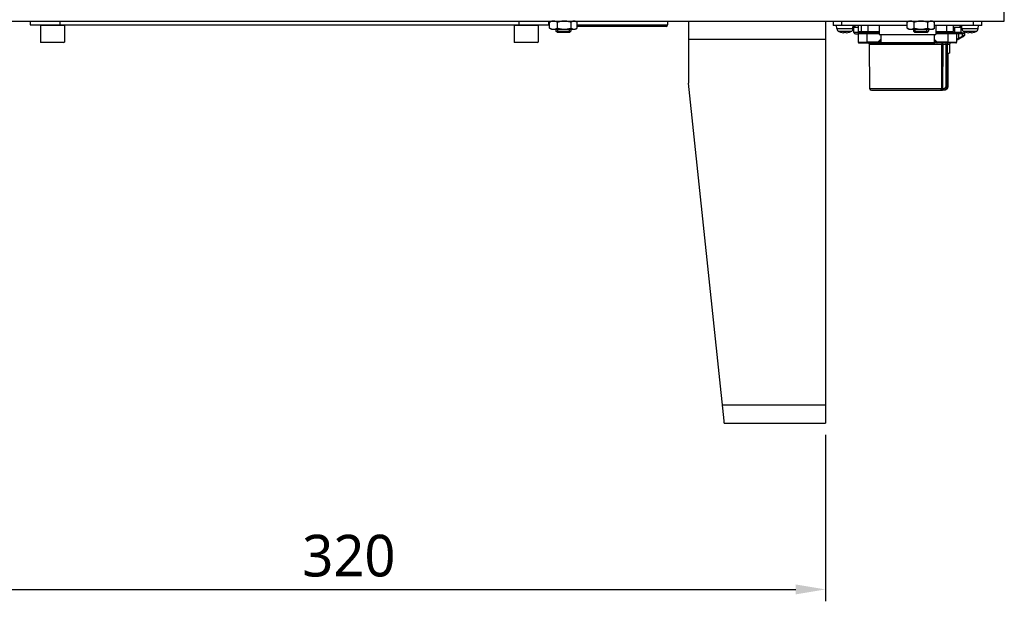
# Model space of a CAD drawing. Header units: millimetres. Extents: x 0 to 2970, y 0 to 2100.
# Tile 23 of 55: x 721 to 1052, y 775 to 970. Entities that reach past the tile are written whole.
import ezdxf

# ---------------------------------------------------------------- set-up
doc = ezdxf.new("R2010")
doc.units = ezdxf.units.MM
doc.header["$LTSCALE"] = 0.2
doc.styles.add('Rainbow-4.0 Style', font='malgunsl.ttf')
doc.dimstyles.new('Rainbow-4.0 Style', dxfattribs={"dimtxt": 3.5, "dimasz": 2.5, "dimexe": 1, "dimexo": 1, "dimgap": 1, "dimtad": 1, "dimdsep": 46, "dimtxsty": 'Rainbow-4.0 Style', "dimcen": 0, "dimclrd": 251, "dimclre": 251, "dimclrt": 7, "dimazin": 3, "dimtp": 0.1, "dimtm": 0.1, "dimtfac": 0.61, "dimtmove": 0, "dimatfit": 3, "dimfxl": 1, "dimlwd": -1, "dimlwe": -1, "dimarcsym": 1})

# ---------------------------------------------------------------- blocks, each defined once
blk = doc.blocks.new('A$C53d4e97a')
for p, q in [((363, 135), (363, 371)), ((-77, 135), (363, 135)), ((36, 135), (36, 133.8)), ((36, 133.8), (210, 133.8)), ((39.7, 133.8), (39.5, 133.6)), ((47.5, 133.6), (39.5, 133.6)), ((39.5, 133.6), (39.5, 128)), ((46, 135), (46, 133.8)), ((47.3, 133.8), (47.5, 133.6)), ((47.5, 133.6), (47.5, 128)), ((198.7, 133.8), (198.5, 133.6)), ((206.5, 133.6), (198.5, 133.6)), ((198.5, 133.6), (198.5, 128)), ((200, 135), (200, 133.8)), ((206.3, 133.8), (206.5, 133.6)), ((206.5, 133.6), (206.5, 128)), ((210, 135), (210, 133.8)), ((210.39, 132.66), (210.39, 134.64)), ((211, 135), (210.55, 134.74)), ((211, 132.3), (210.55, 132.56)), ((211, 132.3), (219, 132.3)), ((212.5, 132.3), (212.5, 131.69)), ((212.98, 132.66), (212.98, 134.64)), ((212.98, 132.3), (212.98, 131.21)), ((217.02, 131.21), (217.02, 132.3)), ((217.5, 132.3), (217.5, 131.69)), ((217.59, 132.66), (217.59, 134.64)), ((219, 135), (219.45, 134.74)), ((219, 132.3), (219.45, 132.56)), ((219.61, 132.66), (219.61, 134.64)), ((219.61, 133.75), (250, 133.75)), ((249.5, 133.25), (219.61, 133.25)), ((250, 135), (250, 133.75)), ((257, 135), (257, 114.17)), ((303, 135), (303, 0)), ((305.5, 135), (305.5, 133.5)), ((330.38, 133.5), (305.5, 133.5)), ((306.79, 132.51), (306.7, 133.5)), ((306.79, 132.51), (312.21, 132.51)), ((308.5, 133.5), (308.5, 135)), ((312.21, 132.51), (312.3, 133.5)), ((312.26, 133), (314, 133)), ((312.5, 133), (312.5, 133.5)), ((312.53, 131.19), (312.5, 133)), ((312.82, 133.5), (312.82, 133)), ((314, 133.5), (314, 131.5)), ((315, 133.5), (315, 131.5)), ((317.3, 131.5), (317.3, 133.5)), ((321, 133.5), (321, 130.5)), ((330.38, 132.66), (330.38, 134.64)), ((331, 135), (330.4, 134.65)), ((331, 132.3), (330.4, 132.65)), ((331, 132.3), (339, 132.3)), ((332.5, 132.3), (332.5, 131.69)), ((332.72, 132.66), (332.72, 134.64)), ((332.98, 132.3), (332.98, 131.21)), ((337.02, 131.21), (337.02, 132.3)), ((337.34, 132.66), (337.34, 134.64)), ((337.5, 132.3), (337.5, 131.69)), ((339, 135), (339.6, 134.65)), ((339, 132.3), (339.6, 132.65)), ((339.62, 132.66), (339.62, 134.64)), ((355.5, 133.5), (339.62, 133.5)), ((340, 133.5), (340, 130.5)), ((343.7, 131.5), (343.7, 133.5)), ((346, 131.5), (346, 133.5)), ((346, 133), (348.5, 133)), ((346.37, 131.19), (346.38, 133)), ((348.18, 133), (348.18, 133.5)), ((348.47, 131.19), (348.5, 133)), ((348.5, 133.5), (348.5, 133)), ((348.5, 133), (348.74, 133)), ((348.79, 132.51), (348.7, 133.5)), ((348.79, 132.51), (354.21, 132.51)), ((352.5, 135), (352.5, 133.5)), ((354.21, 132.51), (354.3, 133.5)), ((355.5, 133.5), (355.5, 135)), ((212.5, 131.69), (217.5, 131.69)), ((212.99, 131.2), (212.5, 131.69)), ((217.01, 131.2), (212.99, 131.2)), ((217.01, 131.2), (217.5, 131.69)), ((257, 129), (303, 129)), ((311.5, 131.52), (307.5, 131.52)), ((308.02, 131.32), (308.04, 131.32)), ((308.05, 131.32), (308.05, 131.32)), ((309.27, 131.32), (309.73, 131.32)), ((309.27, 131.32), (309.73, 131.32)), ((310.95, 131.32), (310.95, 131.32)), ((310.96, 131.32), (310.98, 131.32)), ((315.4, 131.19), (312.53, 131.19)), ((313.03, 130.7), (314, 130.7)), ((314, 131.5), (321, 131.5)), ((314, 130.85), (314, 127.95)), ((314, 130.85), (321, 130.85)), ((314.63, 131.5), (314.63, 131.19)), ((315.4, 131.1), (315.4, 131.5)), ((317, 130.85), (317, 131.1)), ((317, 131.1), (321, 131.1)), ((317, 127.95), (317, 130.85)), ((319.19, 131.1), (319.19, 131.5)), ((321, 130.5), (340, 130.5)), ((321.5, 130.5), (321.5, 127.8)), ((332.5, 131.69), (337.5, 131.69)), ((332.99, 131.2), (332.5, 131.69)), ((337.01, 131.2), (332.99, 131.2)), ((337.01, 131.2), (337.5, 131.69)), ((339.5, 130.5), (339.5, 127.8)), ((340, 131.5), (346, 131.5)), ((340, 131.1), (344, 131.1)), ((340, 130.85), (349.7, 130.85)), ((341.81, 131.5), (341.81, 131.1)), ((344, 131.1), (344, 130.85)), ((344, 130.85), (344, 127.95)), ((345.6, 131.1), (345.6, 131.5)), ((345.6, 131.19), (346.37, 131.19)), ((348.47, 131.19), (346.37, 131.19)), ((346.75, 131.1), (349.45, 131.1)), ((347, 130.85), (347, 127.95)), ((347.58, 130.85), (347.58, 129.13)), ((348.83, 129.85), (347.58, 129.13)), ((347.6, 128.91), (348.85, 129.64)), ((348.83, 130.85), (348.83, 129.85)), ((353.5, 131.52), (349.5, 131.52)), ((349.7, 130.27), (349.7, 130.85)), ((350.02, 131.32), (350.04, 131.32)), ((350.05, 131.32), (350.05, 131.32)), ((351.27, 131.32), (351.73, 131.32)), ((351.27, 131.32), (351.73, 131.32)), ((352.95, 131.32), (352.95, 131.32)), ((352.96, 131.32), (352.98, 131.32)), ((39.5, 128), (47.5, 128)), ((39.7, 127.8), (39.5, 128)), ((47.3, 127.8), (39.7, 127.8)), ((47.3, 127.8), (47.5, 128)), ((198.5, 128), (206.5, 128)), ((198.7, 127.8), (198.5, 128)), ((206.3, 127.8), (198.7, 127.8)), ((206.3, 127.8), (206.5, 128)), ((314, 128.72), (314, 128.72)), ((314, 127.95), (317, 127.95)), ((314.25, 127.7), (321.34, 127.7)), ((317, 127.95), (317, 127.7)), ((320.57, 127.95), (317, 127.95)), ((342.07, 127.2), (317.8, 127.2)), ((317.88, 112.3), (317.8, 127.2)), ((321.34, 128.72), (320.57, 127.95)), ((320.71, 127.81), (320.57, 127.95)), ((320.57, 127.95), (320.57, 127.7)), ((320.71, 127.81), (321.48, 128.58)), ((321.48, 127.81), (320.71, 127.81)), ((321.48, 127.81), (321.48, 128.58)), ((321.5, 127.8), (339.5, 127.8)), ((321.8, 127.5), (321.5, 127.8)), ((339.2, 127.5), (321.8, 127.5)), ((339.2, 127.5), (339.5, 127.8)), ((339.52, 128.58), (339.66, 128.72)), ((339.52, 128.58), (339.52, 127.81)), ((339.52, 128.58), (340.29, 127.81)), ((340.29, 127.81), (339.52, 127.81)), ((340.43, 127.95), (339.66, 128.72)), ((346.75, 127.7), (339.66, 127.7)), ((340.29, 127.81), (340.43, 127.95)), ((340.43, 127.95), (340.43, 127.7)), ((344, 127.95), (340.43, 127.95)), ((342.07, 127.2), (342.35, 127.2)), ((342.35, 127.2), (342.26, 112.3)), ((344.6, 127.2), (342.35, 127.2)), ((342.35, 127.2), (342.35, 127.2)), ((343.32, 127.7), (343.32, 113)), ((343.79, 127.2), (343.79, 113)), ((344, 127.95), (344, 127.7)), ((344, 127.95), (347, 127.95)), ((344.6, 127.2), (344.6, 124.33)), ((347, 128.6), (347, 128.6)), ((344.01, 124.2), (344.6, 124.33)), ((344.01, 113), (344.01, 124.2)), ((344.02, 124.12), (344.52, 124.23)), ((344.02, 124.18), (344.02, 113)), ((268.92, 0.8), (257, 114.17)), ((343.32, 113), (344.02, 113)), ((341.99, 112.3), (317.88, 112.3)), ((318.38, 111.8), (341.53, 111.8)), ((342.26, 112.3), (341.99, 112.3)), ((342.26, 112.3), (342.26, 111.8)), ((342.26, 112.3), (342.57, 112.3)), ((342.76, 111.8), (342.26, 111.8)), ((342.57, 111.8), (342.57, 112.3)), ((342.76, 111.82), (342.76, 111.82)), ((303, 6), (268.37, 6)), ((268.92, 0.8), (269, 0.8)), ((269, 0), (269, 0.8)), ((269, 0), (303, 0))]:
    blk.add_line(p, q)
for centre, radius, start, end in [((249.5, 133.75), 0.5, 270.0001, 0), ((307.98, 132.62), 1.2, 185, 246.4529), ((311.02, 132.62), 1.2, 293.5471, 355), ((349.98, 132.62), 1.2, 185, 246.4529), ((353.02, 132.62), 1.2, 293.5471, 355), ((309.5, 136.1), 5, 246.4529, 252.7513), ((308.05, 131.42), 0.101, 252.7513, 270), ((310.95, 131.42), 0.101, 270, 287.2487), ((309.5, 136.1), 5, 287.2487, 293.5471), ((313.03, 131.2), 0.5, 181, 270), ((314.25, 130.85), 0.25, 90, 180), ((346.75, 130.85), 0.25, 0, 90), ((347.97, 131.2), 0.5, 348.463, 359), ((349.45, 130.85), 0.25, 0, 90), ((351.5, 136.1), 5, 246.4529, 252.7513), ((349.45, 130.27), 0.25, 300.0067, 359.998), ((350.05, 131.42), 0.101, 252.7513, 270), ((352.95, 131.42), 0.101, 270, 287.2487), ((351.5, 136.1), 5, 287.2487, 293.5471), ((314.25, 127.95), 0.25, 180, 270), ((317.3, 127.2), 0.5, 0.3, 90), ((345.1, 127.2), 0.5, 90, 180), ((346.75, 127.95), 0.25, 270, 0), ((318.38, 112.3), 0.5, 180.3, 270)]:
    blk.add_arc(centre, radius, start, end)
for centre, major_axis, ratio, start_param, end_param in [((309.5, 136.08), (-4.98, -0.45), 0.996164, 1.183454, 1.389516), ((309.67, 136.08), (-0.44, -4.98), 0.007867, 0.091607, 0.297669), ((309.33, 136.08), (0.44, -4.98), 0.007867, 5.985516, 6.191578), ((309.5, 136.08), (-4.98, 0.45), 0.996164, 1.752076, 1.958139), ((314.91, 131.2), (0, -0.5), 0.549899, 4.729842, 4.913747), ((346.09, 131.2), (0, -0.5), 0.549899, 1.369438, 1.553343), ((347.47, 130.85), (0, 0.25), 0.422618, 4.712389, 6.283185), ((347.47, 129.13), (0.125, -0.217), 0.374455, 0.000952, 1.357881), ((348.73, 130.85), (0, 0.25), 0.422618, 4.712389, 6.283185), ((348.73, 129.85), (0.125, -0.217), 0.374459, 0.00005, 1.35789), ((351.5, 136.08), (-4.98, -0.45), 0.996164, 1.183454, 1.389516), ((351.67, 136.08), (-0.44, -4.98), 0.007867, 0.091607, 0.297669), ((351.33, 136.08), (0.44, -4.98), 0.007867, 5.985516, 6.191578), ((351.5, 136.08), (-4.98, 0.45), 0.996164, 1.752076, 1.958139), ((320.57, 127.95), (0, -0.25), 0.707107, 0, 0.955321), ((321.34, 128.72), (-0.177, 0.177), 0.000012, 3.756134, 4.71194), ((321.34, 127.95), (0, -0.25), 0.707101, 6.283152, 7.23849), ((339.66, 127.95), (0, -0.25), 0.707101, 5.327887, 6.283222), ((340.43, 127.95), (0, -0.25), 0.707107, 5.32787, 6.283182), ((342.35, 127.2), (-0.3, 0.001), 0.005236, 4.712411, 5.858953), ((344.26, 127.2), (0, 0.5), 0.942375, 0, 1.570796), ((346.85, 128.77), (0.125, -0.217), 0.898817, 0.14314, 1.092059), ((341.53, 112.3), (0, -0.5), 0.910228, 0, 1.56556)]:
    blk.add_ellipse(centre, major_axis=major_axis, ratio=ratio, start_param=start_param, end_param=end_param)
for points, weights in [([(211.69, 135), (211.09, 135), (210.39, 134.64)], [1, 1.0379548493, 1]), ([(210.39, 134.64), (210.48, 134.7), (210.55, 134.74)], [1, 1.00558061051, 1.00952015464]), ([(210.55, 132.56), (210.48, 132.6), (210.39, 132.66)], [1.00952015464, 1.00558061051, 1]), ([(210.39, 132.66), (211.09, 132.3), (211.69, 132.3)], [1, 1.0379548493, 1]), ([(212.98, 134.64), (212.29, 135), (211.69, 135)], [1, 1.0379548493, 1]), ([(211.69, 132.3), (212.29, 132.3), (212.98, 132.66)], [1, 1.0379548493, 1]), ([(215.29, 135), (214.22, 135), (212.98, 134.64)], [1, 1.0379548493, 1]), ([(212.98, 132.66), (214.22, 132.3), (215.29, 132.3)], [1, 1.0379548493, 1]), ([(217.59, 134.64), (216.36, 135), (215.29, 135)], [1, 1.0379548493, 1]), ([(215.29, 132.3), (216.36, 132.3), (217.59, 132.66)], [1, 1.0379548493, 1]), ([(218.6, 135), (218.13, 135), (217.59, 134.64)], [1, 1.0379548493, 1]), ([(217.59, 132.66), (218.13, 132.3), (218.6, 132.3)], [1, 1.0379548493, 1]), ([(219.61, 134.64), (219.07, 135), (218.6, 135)], [1, 1.0379548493, 1]), ([(218.6, 132.3), (219.07, 132.3), (219.61, 132.66)], [1, 1.0379548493, 1]), ([(331.55, 135), (331.01, 135), (330.38, 134.64)], [1, 1.0379548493, 1]), ([(330.38, 134.64), (330.39, 134.65), (330.4, 134.65)], [1, 1.00055589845, 1.00109551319]), ([(330.4, 132.65), (330.39, 132.65), (330.38, 132.66)], [1.00109551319, 1.00055589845, 1]), ([(330.38, 132.66), (331.01, 132.3), (331.55, 132.3)], [1, 1.0379548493, 1]), ([(332.72, 134.64), (332.09, 135), (331.55, 135)], [1, 1.0379548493, 1]), ([(331.55, 132.3), (332.09, 132.3), (332.72, 132.66)], [1, 1.0379548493, 1]), ([(335.03, 135), (333.96, 135), (332.72, 134.64)], [1, 1.0379548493, 1]), ([(332.72, 132.66), (333.96, 132.3), (335.03, 132.3)], [1, 1.0379548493, 1]), ([(337.34, 134.64), (336.1, 135), (335.03, 135)], [1, 1.0379548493, 1]), ([(335.03, 132.3), (336.1, 132.3), (337.34, 132.66)], [1, 1.0379548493, 1]), ([(338.48, 135), (337.95, 135), (337.34, 134.64)], [1, 1.0379548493, 1]), ([(337.34, 132.66), (337.95, 132.3), (338.48, 132.3)], [1, 1.0379548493, 1]), ([(339.62, 134.64), (339.01, 135), (338.48, 135)], [1, 1.0379548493, 1]), ([(338.48, 132.3), (339.01, 132.3), (339.62, 132.66)], [1, 1.0379548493, 1])]:
    blk.add_rational_spline(points, weights, degree=2)
for points, knots in [([(309.24, 131.13), (309.24, 131.13), (309.24, 131.12), (309.22, 131.12), (309.2, 131.12), (309.16, 131.12), (309.14, 131.12), (309.09, 131.12), (309.07, 131.13), (309.04, 131.13)], [0, 0, 0, 0, 0.00749492, 0.00749492, 0.01498984, 0.01498984, 0.02248639, 0.02248639, 0.02966793, 0.02966793, 0.02966793, 0.02966793]), ([(309.96, 131.13), (309.93, 131.13), (309.9, 131.12), (309.86, 131.12), (309.83, 131.12), (309.8, 131.12), (309.78, 131.12), (309.76, 131.12), (309.76, 131.13), (309.76, 131.13)], [0, 0, 0, 0, 0.00749492, 0.00749492, 0.01498984, 0.01498984, 0.02248639, 0.02248639, 0.02966793, 0.02966793, 0.02966793, 0.02966793]), ([(314.25, 131.1), (314.25, 131.1), (314.32, 131.1), (314.45, 131.1), (314.59, 131.1), (314.79, 131.1), (315.06, 131.1), (315.32, 131.1), (315.62, 131.1), (315.96, 131.1), (316.3, 131.1), (316.64, 131.1), (317, 131.1)], [0, 0, 0, 0, 0.25, 0.25, 0.25, 0.5, 0.5, 0.5, 0.75, 0.75, 0.75, 1, 1, 1, 1]), ([(344, 131.1), (344.36, 131.1), (344.7, 131.1), (345.04, 131.1), (345.38, 131.1), (345.68, 131.1), (345.94, 131.1), (346.21, 131.1), (346.41, 131.1), (346.55, 131.1), (346.68, 131.1), (346.75, 131.1), (346.75, 131.1)], [0, 0, 0, 0, 0.25, 0.25, 0.25, 0.5, 0.5, 0.5, 0.75, 0.75, 0.75, 1, 1, 1, 1]), ([(347.6, 128.91), (347.47, 128.84), (347.34, 128.76), (347.15, 128.65), (347.06, 128.6), (347, 128.57)], [0, 0, 0, 0, 0.04834202, 0.04834202, 0.09141046, 0.09141046, 0.09141046, 0.09141046]), ([(349.7, 130.27), (349.7, 130.27), (349.65, 130.25), (349.54, 130.19), (349.53, 130.19), (349.51, 130.18), (349.5, 130.17), (349.44, 130.14), (349.35, 130.1), (349.24, 130.05), (349.05, 129.96), (348.9, 129.88), (348.83, 129.85)], [0, 0, 0, 0, 0.4, 0.4, 0.4, 0.464927, 0.464927, 0.464927, 0.7, 0.7, 0.7, 1, 1, 1, 1]), ([(348.85, 129.64), (348.86, 129.64), (348.86, 129.64), (348.87, 129.64), (348.93, 129.68), (349.03, 129.74), (349.14, 129.8), (349.25, 129.86), (349.32, 129.9), (349.37, 129.93), (349.37, 129.94), (349.39, 129.94), (349.4, 129.95), (349.43, 129.97), (349.48, 130), (349.52, 130.02), (349.55, 130.04), (349.57, 130.05), (349.57, 130.05), (349.57, 130.05), (349.57, 130.05), (349.57, 130.05)], [0, 0, 0, 0, 0.016044, 0.016044, 0.016044, 0.25, 0.25, 0.25, 0.5, 0.5, 0.5, 0.573393, 0.573393, 0.573393, 0.75, 0.75, 0.75, 0.973745, 0.973745, 0.973745, 1, 1, 1, 1]), ([(351.24, 131.13), (351.24, 131.13), (351.24, 131.12), (351.22, 131.12), (351.2, 131.12), (351.16, 131.12), (351.14, 131.12), (351.09, 131.12), (351.07, 131.13), (351.04, 131.13)], [0, 0, 0, 0, 0.00749492, 0.00749492, 0.01498984, 0.01498984, 0.02248639, 0.02248639, 0.02966793, 0.02966793, 0.02966793, 0.02966793]), ([(351.96, 131.13), (351.93, 131.13), (351.9, 131.12), (351.86, 131.12), (351.83, 131.12), (351.8, 131.12), (351.78, 131.12), (351.76, 131.12), (351.76, 131.13), (351.76, 131.13)], [0, 0, 0, 0, 0.00749492, 0.00749492, 0.01498984, 0.01498984, 0.02248639, 0.02248639, 0.02966793, 0.02966793, 0.02966793, 0.02966793]), ([(315.46, 127.7), (315.38, 127.7), (315.27, 127.7), (315.1, 127.7), (315.06, 127.7), (315.02, 127.7)], [0, 0, 0, 0, 0.0595605, 0.0595605, 0.0771605, 0.0771605, 0.0771605, 0.0771605]), ([(315.47, 127.7), (315.4, 127.7), (315.29, 127.7), (315.12, 127.7), (315.07, 127.7), (315.02, 127.7)], [0, 0, 0, 0, 0.0586262, 0.0586262, 0.08000596, 0.08000596, 0.08000596, 0.08000596]), ([(321.5, 128.87), (321.5, 128.87), (321.49, 128.86), (321.49, 128.86), (321.45, 128.83), (321.42, 128.8), (321.4, 128.79), (321.38, 128.77), (321.36, 128.74), (321.34, 128.72)], [0.8086225, 0.8086225, 0.8086225, 0.8086225, 0.8125, 0.8125, 0.8125, 0.875, 0.875, 0.875, 0.9999999, 0.9999999, 0.9999999, 0.9999999]), ([(321.6, 127.7), (321.55, 127.7), (321.5, 127.7), (321.43, 127.7), (321.4, 127.7), (321.37, 127.7)], [0.04023541, 0.04023541, 0.04023541, 0.04023541, 0.0583112, 0.0583112, 0.0698419, 0.0698419, 0.0698419, 0.0698419]), ([(339.5, 128.6), (339.5, 128.59), (339.51, 128.59), (339.51, 128.59), (339.51, 128.58), (339.52, 128.58), (339.52, 128.58)], [0.97129645, 0.97129645, 0.97129645, 0.97129645, 0.98394362, 0.98394362, 0.98394362, 1, 1, 1, 1]), ([(342.07, 127.2), (342.07, 127.24), (342.08, 127.3), (342.1, 127.37), (342.12, 127.44), (342.15, 127.5), (342.18, 127.55), (342.21, 127.58), (342.24, 127.6), (342.27, 127.63), (342.29, 127.65), (342.32, 127.66), (342.34, 127.67), (342.38, 127.69), (342.42, 127.7), (342.46, 127.7), (342.47, 127.7)], [0, 0, 0, 0, 0.01020783, 0.01894268, 0.02273913, 0.03195605, 0.03947484, 0.04279924, 0.04608711, 0.05257088, 0.0557799, 0.05897145, 0.06242711, 0.06586948, 0.07270408, 0.07945663, 0.07945663, 0.07945663, 0.07945663]), ([(342.35, 127.2), (342.35, 127.27), (342.35, 127.35), (342.36, 127.41), (342.36, 127.47), (342.37, 127.53), (342.39, 127.57), (342.41, 127.66), (342.44, 127.7), (342.47, 127.7)], [-1, -1, -1, -1, -0.75, -0.75, -0.75, -0.5, -0.5, -0.5, 0, 0, 0, 0]), ([(346.05, 127.7), (345.93, 127.7), (345.82, 127.7), (345.62, 127.7), (345.54, 127.7), (345.48, 127.7)], [0, 0, 0, 0, 0.0495129, 0.0495129, 0.1012442, 0.1012442, 0.1012442, 0.1012442]), ([(346.05, 127.7), (345.93, 127.7), (345.82, 127.7), (345.63, 127.7), (345.55, 127.7), (345.49, 127.7)], [0, 0, 0, 0, 0.04848386, 0.04848386, 0.09896851, 0.09896851, 0.09896851, 0.09896851]), ([(344.01, 124.2), (344.01, 124.2), (344.01, 124.2), (344.02, 124.19), (344.02, 124.18), (344.02, 124.18)], [-0.016686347, -0.016686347, -0.016686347, -0.016686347, -0.015875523, -0.015875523, -0.012771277, -0.012771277, -0.012771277, -0.012771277]), ([(344.6, 124.33), (344.6, 124.32), (344.6, 124.31), (344.59, 124.28), (344.59, 124.27), (344.57, 124.26), (344.57, 124.25), (344.55, 124.24), (344.54, 124.23), (344.52, 124.23), (344.52, 124.23), (344.52, 124.23)], [0, 0, 0, 0, 0.00319076, 0.00319076, 0.00644344, 0.00644344, 0.0096939, 0.0096939, 0.01294444, 0.01294444, 0.01355583, 0.01355583, 0.01355583, 0.01355583]), ([(343.79, 113), (343.79, 112.96), (343.79, 112.88), (343.76, 112.76), (343.74, 112.64), (343.7, 112.56), (343.69, 112.53), (343.68, 112.51), (343.65, 112.44), (343.63, 112.4), (343.57, 112.3), (343.5, 112.21), (343.42, 112.14), (343.28, 112.01), (343.14, 111.93), (343.02, 111.89), (342.74, 111.77), (342.58, 111.8), (342.57, 111.8)], [-1, -1, -1, -1, -0.875, -0.875, -0.875, -0.7531665, -0.7531665, -0.7531665, -0.6774673, -0.6774673, -0.6774673, -0.5, -0.5, -0.5, -0.3512367, -0.3512367, -0.3512367, -0.0000001, -0.0000001, -0.0000001, -0.0000001]), ([(343.32, 113), (343.32, 112.98), (343.31, 112.92), (343.3, 112.85), (343.28, 112.78), (343.25, 112.73), (343.23, 112.68), (343.19, 112.62), (343.15, 112.57), (343.09, 112.51), (343.02, 112.45), (342.96, 112.41), (342.9, 112.38), (342.85, 112.35), (342.79, 112.33), (342.72, 112.32), (342.65, 112.3), (342.59, 112.3), (342.57, 112.3)], [0, 0, 0, 0, 0.0074476, 0.0168053, 0.0221929, 0.0280387, 0.033538, 0.0387033, 0.0480235, 0.0559998, 0.0639175, 0.0733644, 0.0786622, 0.0843356, 0.0905816, 0.0962476, 0.1057698, 0.1128351, 0.1128351, 0.1128351, 0.1128351]), ([(344.01, 113), (344.01, 112.84), (343.98, 112.68), (343.91, 112.53), (343.85, 112.38), (343.75, 112.25), (343.64, 112.14), (343.52, 112.03), (343.38, 111.95), (343.23, 111.89), (343.08, 111.83), (342.92, 111.8), (342.76, 111.8)], [-1, -1, -1, -1, -0.75, -0.75, -0.75, -0.5, -0.5, -0.5, -0.25, -0.25, -0.25, 0, 0, 0, 0]), ([(344.02, 113), (344.02, 112.88), (344, 112.75), (343.92, 112.51), (343.86, 112.4), (343.7, 112.2), (343.61, 112.11), (343.4, 111.96), (343.27, 111.9), (343.02, 111.82), (342.89, 111.8), (342.76, 111.8)], [0, 0, 0, 0, 0.0372328, 0.0372328, 0.0749105, 0.0749105, 0.1132992, 0.1132992, 0.153079, 0.153079, 0.1918814, 0.1918814, 0.1918814, 0.1918814]), ([(344.02, 113), (344.02, 112.88), (344, 112.75), (343.92, 112.52), (343.86, 112.4), (343.71, 112.2), (343.61, 112.11), (343.4, 111.96), (343.28, 111.9), (343.1, 111.84), (343.05, 111.83), (342.99, 111.82)], [0, 0, 0, 0, 0.0366318, 0.0366318, 0.0744159, 0.0744159, 0.1126989, 0.1126989, 0.1523139, 0.1523139, 0.1692651, 0.1692651, 0.1692651, 0.1692651]), ([(341.53, 111.8), (341.59, 111.8), (341.7, 111.8), (341.83, 111.8), (341.83, 111.8), (341.83, 111.8), (341.83, 111.8), (341.83, 111.8), (341.89, 111.8), (342.03, 111.8), (342.09, 111.8), (342.16, 111.8), (342.26, 111.8)], [0, 0, 0, 0, 0.499965, 0.499965, 0.499965, 0.500055, 0.500055, 0.500055, 0.75, 0.75, 0.75, 1, 1, 1, 1])]:
    blk.add_open_spline(points, degree=3, knots=knots)
for points in [[(347.58, 129.13), (347.37, 128.97), (347.18, 128.84), (347.08, 128.77)], [(347.6, 128.91), (347.51, 128.86), (347.43, 128.82), (347.36, 128.77)], [(321.37, 127.7), (321.35, 127.7), (321.34, 127.7), (321.34, 127.7)], [(321.48, 128.58), (321.48, 128.58), (321.49, 128.58), (321.5, 128.6)], [(321.5, 127.8), (321.49, 127.81), (321.48, 127.81), (321.48, 127.81)], [(339.51, 127.7), (339.48, 127.7), (339.44, 127.7), (339.4, 127.7)], [(339.66, 128.72), (339.66, 128.72), (339.61, 128.78), (339.5, 128.87)], [(339.52, 127.81), (339.52, 127.81), (339.51, 127.81), (339.5, 127.8)], [(339.66, 127.7), (339.62, 127.7), (339.57, 127.7), (339.51, 127.7)], [(341.99, 112.3), (342.01, 117.27), (342.04, 122.23), (342.07, 127.2)], [(347.08, 128.77), (347.03, 128.73), (347, 128.67), (347, 128.6)], [(347, 128.57), (347, 128.57), (347, 128.57), (347, 128.57)], [(343.24, 112), (343.24, 112), (343.24, 112), (343.24, 112)]]:
    blk.add_open_spline(points, degree=3)
blk = doc.blocks.new('*D65')
at = {"color": 251, "linetype": 'ByBlock', "transparency": 16777216}
for p, q in [((671.56, 830.46), (671.56, 774.59)), ((991.56, 830.46), (991.56, 774.59)), ((681.56, 778.59), (981.56, 778.59))]:
    blk.add_line(p, q, dxfattribs=at)
at = {"color": 251, "transparency": 16777216}
for points in [[(681.56, 780.26), (681.56, 776.93), (671.56, 778.59)], [(981.56, 780.26), (981.56, 776.93), (991.56, 778.59)]]:
    blk.add_solid(points, dxfattribs=at)
at = {"layer": 'Defpoints', "color": 0, "transparency": 16777216}
for p in [(671.56, 834.46), (991.56, 834.46), (991.56, 778.59)]:
    blk.add_point(p, dxfattribs=at)
at = {"color": 7, "transparency": 16777216, "insert": (831.56, 789.84), "char_height": 14, "attachment_point": 5, "style": 'Rainbow-4.0 Style'}
blk.add_mtext('320', dxfattribs=at)

msp = doc.modelspace()

# ---------------------------------------------------------------- block references
msp.add_blockref('A$C53d4e97a', (688.562, 834.458))

# ---------------------------------------------------------------- dimensions: what is measured, and where the dimension line sits
dim = msp.add_linear_dim(base=(991.562, 778.594), p1=(671.562, 834.458), p2=(991.562, 834.458), dimstyle='Rainbow-4.0 Style', override={"dimscale": 4})
dim.commit()
dim.dimension.update_dxf_attribs({"geometry": '*D65', "text_midpoint": (831.562, 789.836)})

doc.saveas('drawing.dxf')
